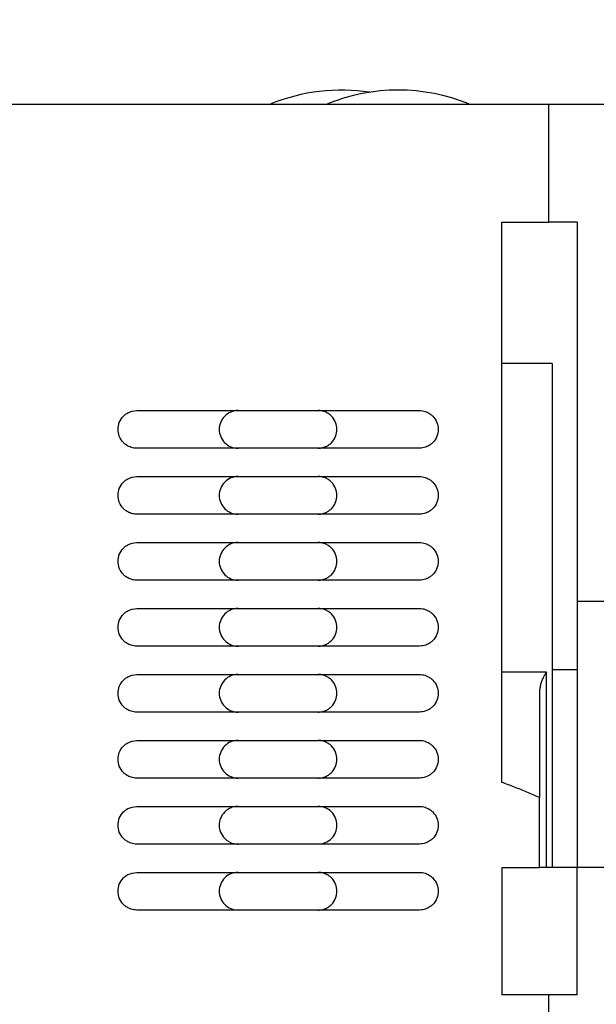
# Model space of a CAD drawing. Header units: inches. Extents: x 0.5 to 21.5, y 0.5 to 16.5.
# Tile 11 of 21: x 5.2 to 5.7, y 13.1 to 14. Entities that reach past the tile are written whole.
import ezdxf

# ---------------------------------------------------------------- set-up
doc = ezdxf.new("R2010")
doc.units = ezdxf.units.IN
doc.header["$LTSCALE"] = 2
doc.header["$MEASUREMENT"] = 0
doc.layers.add('DIMENSIONS', color=140, linetype='Continuous', lineweight=25)
doc.styles.add('SLDTEXTSTYLE0', font='TXT', dxfattribs={"width": 0.7})
doc.dimstyles.new('SLDDIMSTYLE2', dxfattribs={"dimtxt": 0.169922, "dimasz": 0.26, "dimexe": 0, "dimexo": 0.0625, "dimgap": 0.04248, "dimtad": 0, "dimtih": 1, "dimtoh": 1, "dimrnd": 1e-09, "dimzin": 12, "dimdsep": 46, "dimtxsty": 'SLDTEXTSTYLE0', "dimsah": 1, "dimcen": 0.09, "dimadec": 0, "dimazin": 3, "dimtfac": 1, "dimtmove": 0, "dimatfit": 0, "dimfxl": 0, "dimfrac": 2, "dimtolj": 1, "dimtzin": 12, "dimarcsym": 0})

# ---------------------------------------------------------------- blocks, each defined once
blk = doc.blocks.new('_D_5')
at = {"layer": 'DIMENSIONS'}
for p, q in [((4.00225, 13.66207), (4.00225, 14.93805)), ((5.75815, 12.71915), (5.75815, 14.93805)), ((4.00225, 14.68805), (3.50225, 14.68805)), ((4.64288, 14.68805), (4.58582, 14.68805)), ((4.58582, 14.68805), (4.58582, 14.41799)), ((5.14782, 14.68805), (5.20488, 14.68805)), ((5.20488, 14.68805), (5.20488, 14.41799)), ((5.75815, 14.68805), (6.25815, 14.68805)), ((4.58582, 14.41799), (4.64288, 14.41799)), ((5.20488, 14.41799), (5.14782, 14.41799))]:
    blk.add_line(p, q, dxfattribs=at)
for points in [[(4.00225, 14.68805), (3.74225, 14.72805), (3.74225, 14.64805)], [(5.75815, 14.68805), (6.01815, 14.64805), (6.01815, 14.72805)]]:
    blk.add_solid(points, dxfattribs=at)
at = {"layer": 'DIMENSIONS', "char_height": 0.166667, "attachment_point": 1, "style": 'SLDTEXTSTYLE0'}
for s, insert in [('1.76', (4.64288, 14.94093)), ('44.6', (4.64288, 14.63283))]:
    blk.add_mtext(s, dxfattribs=dict(at, insert=insert))

msp = doc.modelspace()

# ---------------------------------------------------------------- linework, layer by layer
for p, q in [((5.18728, 13.88884), (5.64004, 13.88884)), ((5.64004, 13.79041), (5.64004, 13.88884)), ((5.64004, 13.88884), (5.71091, 13.88884)), ((5.60067, 13.3223), (5.60067, 13.79041)), ((5.66366, 13.79041), (5.64004, 13.79041)), ((5.66366, 13.79041), (5.66366, 13.47348)), ((5.6428, 13.6723), (5.60067, 13.6723)), ((5.6428, 13.6723), (5.6428, 13.25104)), ((5.71091, 13.47348), (5.66366, 13.47348)), ((5.66366, 13.47348), (5.66366, 13.4164)), ((5.63816, 13.41443), (5.60067, 13.41443)), ((5.63818, 13.25104), (5.63818, 13.41443)), ((5.66366, 13.4164), (5.66366, 13.25104)), ((5.63217, 13.39592), (5.63217, 13.30968)), ((5.63217, 13.25104), (5.63217, 13.30968)), ((5.60067, 13.25104), (5.60067, 13.14474)), ((5.66366, 13.25104), (5.63217, 13.25104)), ((5.66366, 13.14474), (5.66366, 13.25104)), ((5.71091, 13.25104), (5.66366, 13.25104)), ((5.64004, 13.12899), (5.64004, 13.14474)), ((5.66366, 13.14474), (5.64004, 13.14474))]:
    msp.add_line(p, q)
for centre, start in [((5.46681, 13.74317), 81.37307), ((5.51406, 13.74317), 67.9245)]:
    msp.add_arc(centre, 0.15748, start, 112.0875)
for points, knots in [([(5.60067, 13.79041), (5.6051, 13.79041), (5.61396, 13.79041), (5.62709, 13.79041), (5.63572, 13.79041), (5.64004, 13.79041)], [0, 0, 0, 0, 0.333371, 0.666629, 1, 1, 1, 1]), ([(5.29555, 13.60144), (5.29471, 13.60147), (5.2931, 13.60155), (5.29087, 13.6021), (5.28897, 13.60283), (5.2874, 13.60368), (5.28613, 13.60454), (5.28515, 13.60535), (5.28308, 13.60731), (5.28059, 13.6111), (5.27943, 13.61717), (5.28058, 13.62327), (5.28376, 13.62807), (5.28879, 13.63197), (5.29296, 13.63256), (5.29555, 13.63293)], [0, 0, 0, 0, 0.052069, 0.098934, 0.140593, 0.177044, 0.208286, 0.234318, 0.255142, 0.382613, 0.500729, 0.618878, 0.746421, 0.841791, 1, 1, 1, 1]), ([(5.29555, 13.63293), (5.30042, 13.63293), (5.31013, 13.63293), (5.32479, 13.63293), (5.33949, 13.63293), (5.35424, 13.63293), (5.36903, 13.63293), (5.38387, 13.63293), (5.39875, 13.63293), (5.41862, 13.63293), (5.44344, 13.63293), (5.47309, 13.63293), (5.5026, 13.63293), (5.52204, 13.63293), (5.53177, 13.63293)], [0, 0, 0, 0, 0.0626564, 0.1251757, 0.1876043, 0.2499889, 0.3123764, 0.3748134, 0.4373468, 0.5000229, 0.6251874, 0.7499889, 0.8748018, 1, 1, 1, 1]), ([(5.3802, 13.63293), (5.37608, 13.63293), (5.37198, 13.63123), (5.36615, 13.6254), (5.36445, 13.62131), (5.36445, 13.61306), (5.36615, 13.60896), (5.37198, 13.60313), (5.37608, 13.60144), (5.3802, 13.60144)], [0, 0, 0, 0, 0.25, 0.25, 0.5, 0.5, 0.75, 0.75, 1, 1, 1, 1]), ([(5.44713, 13.60144), (5.44779, 13.60146), (5.4491, 13.60151), (5.45105, 13.60189), (5.45332, 13.60263), (5.45583, 13.60392), (5.45916, 13.60664), (5.46209, 13.61109), (5.46325, 13.61718), (5.46209, 13.62328), (5.45917, 13.62772), (5.45584, 13.63044), (5.45304, 13.63188), (5.4501, 13.63278), (5.44812, 13.63288), (5.44713, 13.63293)], [0, 0, 0, 0, 0.0401415, 0.0800567, 0.1203839, 0.1853221, 0.2506883, 0.3802999, 0.5000454, 0.6197909, 0.7494025, 0.8143409, 0.8797073, 0.9397495, 1, 1, 1, 1]), ([(5.53177, 13.63293), (5.53262, 13.63289), (5.53423, 13.63282), (5.53646, 13.63227), (5.53836, 13.63153), (5.53993, 13.63069), (5.54119, 13.62983), (5.54218, 13.62902), (5.54425, 13.62706), (5.54674, 13.62328), (5.54752, 13.61915), (5.54752, 13.61522), (5.54674, 13.6111), (5.54392, 13.6068), (5.54056, 13.60397), (5.53685, 13.60195), (5.53362, 13.60162), (5.53177, 13.60144)], [0, 0, 0, 0, 0.052015, 0.098832, 0.140448, 0.176862, 0.208072, 0.234077, 0.25488, 0.38222, 0.500214, 0.500353, 0.618377, 0.745747, 0.802287, 0.887085, 1, 1, 1, 1]), ([(5.53177, 13.60144), (5.52691, 13.60144), (5.51719, 13.60144), (5.50253, 13.60144), (5.48783, 13.60144), (5.47308, 13.60144), (5.45829, 13.60144), (5.44346, 13.60144), (5.42857, 13.60144), (5.4087, 13.60144), (5.38389, 13.60144), (5.35423, 13.60144), (5.32473, 13.60144), (5.30529, 13.60144), (5.29555, 13.60144)], [0, 0, 0, 0, 0.062656, 0.125176, 0.187604, 0.249989, 0.312376, 0.374813, 0.437347, 0.500023, 0.625187, 0.749989, 0.874802, 1, 1, 1, 1]), ([(5.29555, 13.54632), (5.29471, 13.54636), (5.2931, 13.54643), (5.29087, 13.54698), (5.28897, 13.54772), (5.2874, 13.54856), (5.28613, 13.54942), (5.28515, 13.55023), (5.28308, 13.55219), (5.28059, 13.55598), (5.27943, 13.56206), (5.28058, 13.56815), (5.28376, 13.57296), (5.28879, 13.57685), (5.29296, 13.57744), (5.29555, 13.57781)], [0, 0, 0, 0, 0.052069, 0.098934, 0.140593, 0.177044, 0.208286, 0.234318, 0.255142, 0.382613, 0.500729, 0.618878, 0.746421, 0.841791, 1, 1, 1, 1]), ([(5.29555, 13.57781), (5.30042, 13.57781), (5.31013, 13.57781), (5.32479, 13.57781), (5.33949, 13.57781), (5.35424, 13.57781), (5.36903, 13.57781), (5.38387, 13.57781), (5.39875, 13.57781), (5.41862, 13.57781), (5.44344, 13.57781), (5.47309, 13.57781), (5.5026, 13.57781), (5.52204, 13.57781), (5.53177, 13.57781)], [0, 0, 0, 0, 0.0626564, 0.1251757, 0.1876043, 0.2499889, 0.3123764, 0.3748134, 0.4373468, 0.5000229, 0.6251874, 0.7499889, 0.8748018, 1, 1, 1, 1]), ([(5.3802, 13.57781), (5.37608, 13.57781), (5.37198, 13.57612), (5.36615, 13.57029), (5.36445, 13.56619), (5.36445, 13.55794), (5.36615, 13.55385), (5.37198, 13.54801), (5.37608, 13.54632), (5.3802, 13.54632)], [0, 0, 0, 0, 0.25, 0.25, 0.5, 0.5, 0.75, 0.75, 1, 1, 1, 1]), ([(5.44713, 13.54632), (5.44779, 13.54634), (5.4491, 13.54639), (5.45105, 13.54677), (5.45332, 13.54751), (5.45583, 13.54881), (5.45916, 13.55152), (5.46209, 13.55597), (5.46325, 13.56207), (5.46209, 13.56816), (5.45917, 13.5726), (5.45584, 13.57532), (5.45304, 13.57676), (5.4501, 13.57766), (5.44812, 13.57776), (5.44713, 13.57781)], [0, 0, 0, 0, 0.040141, 0.080057, 0.120384, 0.185322, 0.250688, 0.3803, 0.500045, 0.619791, 0.749403, 0.814341, 0.879707, 0.939749, 1, 1, 1, 1]), ([(5.53177, 13.57781), (5.53262, 13.57777), (5.53423, 13.5777), (5.53646, 13.57715), (5.53836, 13.57642), (5.53993, 13.57557), (5.54119, 13.57471), (5.54218, 13.5739), (5.54425, 13.57194), (5.54674, 13.56816), (5.54752, 13.56403), (5.54752, 13.5601), (5.54674, 13.55598), (5.54392, 13.55168), (5.54056, 13.54885), (5.53685, 13.54683), (5.53362, 13.5465), (5.53177, 13.54632)], [0, 0, 0, 0, 0.052015, 0.098832, 0.140448, 0.176862, 0.208072, 0.234077, 0.25488, 0.38222, 0.500214, 0.500353, 0.618377, 0.745747, 0.802287, 0.887085, 1, 1, 1, 1]), ([(5.53177, 13.54632), (5.52691, 13.54632), (5.51719, 13.54632), (5.50253, 13.54632), (5.48783, 13.54632), (5.47308, 13.54632), (5.45829, 13.54632), (5.44346, 13.54632), (5.42857, 13.54632), (5.4087, 13.54632), (5.38389, 13.54632), (5.35423, 13.54632), (5.32473, 13.54632), (5.30529, 13.54632), (5.29555, 13.54632)], [0, 0, 0, 0, 0.062656, 0.125176, 0.187604, 0.249989, 0.312376, 0.374813, 0.437347, 0.500023, 0.625187, 0.749989, 0.874802, 1, 1, 1, 1]), ([(5.29555, 13.4912), (5.29471, 13.49124), (5.2931, 13.49131), (5.29087, 13.49186), (5.28897, 13.4926), (5.2874, 13.49344), (5.28613, 13.4943), (5.28515, 13.49511), (5.28308, 13.49707), (5.28059, 13.50086), (5.27943, 13.50694), (5.28058, 13.51303), (5.28376, 13.51784), (5.28879, 13.52173), (5.29296, 13.52233), (5.29555, 13.5227)], [0, 0, 0, 0, 0.052069, 0.098934, 0.140593, 0.177044, 0.208286, 0.234318, 0.255142, 0.382613, 0.500729, 0.618878, 0.746421, 0.841791, 1, 1, 1, 1]), ([(5.29555, 13.5227), (5.30042, 13.5227), (5.31013, 13.5227), (5.32479, 13.5227), (5.33949, 13.5227), (5.35424, 13.5227), (5.36903, 13.5227), (5.38387, 13.5227), (5.39875, 13.5227), (5.41862, 13.5227), (5.44344, 13.5227), (5.47309, 13.5227), (5.5026, 13.5227), (5.52204, 13.5227), (5.53177, 13.5227)], [0, 0, 0, 0, 0.0626564, 0.1251757, 0.1876043, 0.2499889, 0.3123764, 0.3748134, 0.4373468, 0.5000229, 0.6251874, 0.7499889, 0.8748018, 1, 1, 1, 1]), ([(5.3802, 13.5227), (5.37608, 13.5227), (5.37198, 13.521), (5.36615, 13.51517), (5.36445, 13.51107), (5.36445, 13.50282), (5.36615, 13.49873), (5.37198, 13.4929), (5.37608, 13.4912), (5.3802, 13.4912)], [0, 0, 0, 0, 0.25, 0.25, 0.5, 0.5, 0.75, 0.75, 1, 1, 1, 1]), ([(5.44713, 13.4912), (5.44779, 13.49122), (5.4491, 13.49127), (5.45105, 13.49166), (5.45332, 13.49239), (5.45583, 13.49369), (5.45916, 13.4964), (5.46209, 13.50085), (5.46325, 13.50695), (5.46209, 13.51304), (5.45917, 13.51749), (5.45584, 13.52021), (5.45304, 13.52164), (5.4501, 13.52254), (5.44812, 13.52264), (5.44713, 13.5227)], [0, 0, 0, 0, 0.040141, 0.080057, 0.120384, 0.185322, 0.250688, 0.3803, 0.500045, 0.619791, 0.749403, 0.814341, 0.879707, 0.939749, 1, 1, 1, 1]), ([(5.53177, 13.5227), (5.53262, 13.52266), (5.53423, 13.52258), (5.53646, 13.52203), (5.53836, 13.5213), (5.53993, 13.52045), (5.54119, 13.51959), (5.54218, 13.51879), (5.54425, 13.51682), (5.54674, 13.51304), (5.54752, 13.50892), (5.54752, 13.50499), (5.54674, 13.50086), (5.54392, 13.49657), (5.54056, 13.49373), (5.53685, 13.49171), (5.53362, 13.49138), (5.53177, 13.4912)], [0, 0, 0, 0, 0.052015, 0.098832, 0.140448, 0.176862, 0.208072, 0.234077, 0.25488, 0.38222, 0.500214, 0.500353, 0.618377, 0.745747, 0.802287, 0.887085, 1, 1, 1, 1]), ([(5.53177, 13.4912), (5.52691, 13.4912), (5.51719, 13.4912), (5.50253, 13.4912), (5.48783, 13.4912), (5.47308, 13.4912), (5.45829, 13.4912), (5.44346, 13.4912), (5.42857, 13.4912), (5.4087, 13.4912), (5.38389, 13.4912), (5.35423, 13.4912), (5.32473, 13.4912), (5.30529, 13.4912), (5.29555, 13.4912)], [0, 0, 0, 0, 0.062656, 0.125176, 0.187604, 0.249989, 0.312376, 0.374813, 0.437347, 0.500023, 0.625187, 0.749989, 0.874802, 1, 1, 1, 1]), ([(5.29555, 13.43608), (5.29471, 13.43612), (5.2931, 13.43619), (5.29087, 13.43675), (5.28897, 13.43748), (5.2874, 13.43832), (5.28613, 13.43918), (5.28515, 13.43999), (5.28308, 13.44195), (5.28059, 13.44574), (5.27943, 13.45182), (5.28058, 13.45792), (5.28376, 13.46272), (5.28879, 13.46662), (5.29296, 13.46721), (5.29555, 13.46758)], [0, 0, 0, 0, 0.052069, 0.098934, 0.140593, 0.177044, 0.208286, 0.234318, 0.255142, 0.382613, 0.500729, 0.618878, 0.746421, 0.841791, 1, 1, 1, 1]), ([(5.29555, 13.46758), (5.30042, 13.46758), (5.31013, 13.46758), (5.32479, 13.46758), (5.33949, 13.46758), (5.35424, 13.46758), (5.36903, 13.46758), (5.38387, 13.46758), (5.39875, 13.46758), (5.41862, 13.46758), (5.44344, 13.46758), (5.47309, 13.46758), (5.5026, 13.46758), (5.52204, 13.46758), (5.53177, 13.46758)], [0, 0, 0, 0, 0.0626564, 0.1251757, 0.1876043, 0.2499889, 0.3123764, 0.3748134, 0.4373468, 0.5000229, 0.6251874, 0.7499889, 0.8748018, 1, 1, 1, 1]), ([(5.3802, 13.46758), (5.37608, 13.46758), (5.37198, 13.46588), (5.36615, 13.46005), (5.36445, 13.45595), (5.36445, 13.44771), (5.36615, 13.44361), (5.37198, 13.43778), (5.37608, 13.43608), (5.3802, 13.43608)], [0, 0, 0, 0, 0.25, 0.25, 0.5, 0.5, 0.75, 0.75, 1, 1, 1, 1]), ([(5.44713, 13.43608), (5.44779, 13.4361), (5.4491, 13.43615), (5.45105, 13.43654), (5.45332, 13.43727), (5.45583, 13.43857), (5.45916, 13.44128), (5.46209, 13.44573), (5.46325, 13.45183), (5.46209, 13.45793), (5.45917, 13.46237), (5.45584, 13.46509), (5.45304, 13.46652), (5.4501, 13.46742), (5.44812, 13.46753), (5.44713, 13.46758)], [0, 0, 0, 0, 0.040141, 0.080057, 0.120384, 0.185322, 0.250688, 0.3803, 0.500045, 0.619791, 0.749403, 0.814341, 0.879707, 0.939749, 1, 1, 1, 1]), ([(5.53177, 13.46758), (5.53262, 13.46754), (5.53423, 13.46746), (5.53646, 13.46691), (5.53836, 13.46618), (5.53993, 13.46534), (5.54119, 13.46448), (5.54218, 13.46367), (5.54425, 13.4617), (5.54674, 13.45792), (5.54752, 13.4538), (5.54752, 13.44987), (5.54674, 13.44574), (5.54392, 13.44145), (5.54056, 13.43861), (5.53685, 13.43659), (5.53362, 13.43627), (5.53177, 13.43608)], [0, 0, 0, 0, 0.052015, 0.098832, 0.140448, 0.176862, 0.208072, 0.234077, 0.25488, 0.38222, 0.500214, 0.500353, 0.618377, 0.745747, 0.802287, 0.887085, 1, 1, 1, 1]), ([(5.53177, 13.43608), (5.52691, 13.43608), (5.51719, 13.43608), (5.50253, 13.43608), (5.48783, 13.43608), (5.47308, 13.43608), (5.45829, 13.43608), (5.44346, 13.43608), (5.42857, 13.43608), (5.4087, 13.43608), (5.38389, 13.43608), (5.35423, 13.43608), (5.32473, 13.43608), (5.30529, 13.43608), (5.29555, 13.43608)], [0, 0, 0, 0, 0.062656, 0.125176, 0.187604, 0.249989, 0.312376, 0.374813, 0.437347, 0.500023, 0.625187, 0.749989, 0.874802, 1, 1, 1, 1]), ([(5.29555, 13.38096), (5.29471, 13.381), (5.2931, 13.38108), (5.29087, 13.38163), (5.28897, 13.38236), (5.2874, 13.38321), (5.28613, 13.38407), (5.28515, 13.38487), (5.28308, 13.38684), (5.28059, 13.39063), (5.27943, 13.3967), (5.28058, 13.4028), (5.28376, 13.4076), (5.28879, 13.4115), (5.29296, 13.41209), (5.29555, 13.41246)], [0, 0, 0, 0, 0.052069, 0.098934, 0.140593, 0.177044, 0.208286, 0.234318, 0.255142, 0.382613, 0.500729, 0.618878, 0.746421, 0.841791, 1, 1, 1, 1]), ([(5.29555, 13.41246), (5.30042, 13.41246), (5.31013, 13.41246), (5.32479, 13.41246), (5.33949, 13.41246), (5.35424, 13.41246), (5.36903, 13.41246), (5.38387, 13.41246), (5.39875, 13.41246), (5.41862, 13.41246), (5.44344, 13.41246), (5.47309, 13.41246), (5.5026, 13.41246), (5.52204, 13.41246), (5.53177, 13.41246)], [0, 0, 0, 0, 0.0626564, 0.1251757, 0.1876043, 0.2499889, 0.3123764, 0.3748134, 0.4373468, 0.5000229, 0.6251874, 0.7499889, 0.8748018, 1, 1, 1, 1]), ([(5.3802, 13.41246), (5.37608, 13.41246), (5.37198, 13.41076), (5.36615, 13.40493), (5.36445, 13.40083), (5.36445, 13.39259), (5.36615, 13.38849), (5.37198, 13.38266), (5.37608, 13.38096), (5.3802, 13.38096)], [0, 0, 0, 0, 0.25, 0.25, 0.5, 0.5, 0.75, 0.75, 1, 1, 1, 1]), ([(5.44713, 13.38096), (5.44779, 13.38099), (5.4491, 13.38103), (5.45105, 13.38142), (5.45332, 13.38215), (5.45583, 13.38345), (5.45916, 13.38617), (5.46209, 13.39061), (5.46325, 13.39671), (5.46209, 13.40281), (5.45917, 13.40725), (5.45584, 13.40997), (5.45304, 13.41141), (5.4501, 13.4123), (5.44812, 13.41241), (5.44713, 13.41246)], [0, 0, 0, 0, 0.040141, 0.080057, 0.120384, 0.185322, 0.250688, 0.3803, 0.500045, 0.619791, 0.749403, 0.814341, 0.879707, 0.939749, 1, 1, 1, 1]), ([(5.53177, 13.41246), (5.53262, 13.41242), (5.53423, 13.41235), (5.53646, 13.41179), (5.53836, 13.41106), (5.53993, 13.41022), (5.54119, 13.40936), (5.54218, 13.40855), (5.54425, 13.40659), (5.54674, 13.4028), (5.54752, 13.39868), (5.54752, 13.39475), (5.54674, 13.39063), (5.54392, 13.38633), (5.54056, 13.3835), (5.53685, 13.38147), (5.53362, 13.38115), (5.53177, 13.38096)], [0, 0, 0, 0, 0.052015, 0.098832, 0.140448, 0.176862, 0.208072, 0.234077, 0.25488, 0.38222, 0.500214, 0.500353, 0.618377, 0.745747, 0.802287, 0.887085, 1, 1, 1, 1]), ([(5.63816, 13.41443), (5.63753, 13.41351), (5.63625, 13.41167), (5.63477, 13.40875), (5.6336, 13.40572), (5.63277, 13.40256), (5.63226, 13.39928), (5.6322, 13.39706), (5.63217, 13.39592)], [0, 0, 0, 0, 0.159864, 0.320943, 0.484411, 0.651388, 0.822927, 1, 1, 1, 1]), ([(5.66366, 13.4164), (5.66253, 13.4164), (5.66027, 13.4164), (5.65692, 13.4164), (5.65364, 13.4164), (5.6501, 13.4164), (5.64636, 13.4164), (5.64398, 13.4164), (5.64279, 13.4164)], [0, 0, 0, 0, 0.149256, 0.297204, 0.445597, 0.596168, 0.798741, 1, 1, 1, 1]), ([(5.53177, 13.38096), (5.52691, 13.38096), (5.51719, 13.38096), (5.50253, 13.38096), (5.48783, 13.38096), (5.47308, 13.38096), (5.45829, 13.38096), (5.44346, 13.38096), (5.42857, 13.38096), (5.4087, 13.38096), (5.38389, 13.38096), (5.35423, 13.38096), (5.32473, 13.38096), (5.30529, 13.38096), (5.29555, 13.38096)], [0, 0, 0, 0, 0.062656, 0.125176, 0.187604, 0.249989, 0.312376, 0.374813, 0.437347, 0.500023, 0.625187, 0.749989, 0.874802, 1, 1, 1, 1]), ([(5.29555, 13.32585), (5.29471, 13.32588), (5.2931, 13.32596), (5.29087, 13.32651), (5.28897, 13.32724), (5.2874, 13.32809), (5.28613, 13.32895), (5.28515, 13.32976), (5.28308, 13.33172), (5.28059, 13.33551), (5.27943, 13.34158), (5.28058, 13.34768), (5.28376, 13.35248), (5.28879, 13.35638), (5.29296, 13.35697), (5.29555, 13.35734)], [0, 0, 0, 0, 0.0520687, 0.0989337, 0.1405927, 0.1770438, 0.2082857, 0.234318, 0.2551419, 0.3826132, 0.500729, 0.6188777, 0.7464212, 0.8417909, 1, 1, 1, 1]), ([(5.29555, 13.35734), (5.30042, 13.35734), (5.31013, 13.35734), (5.32479, 13.35734), (5.33949, 13.35734), (5.35424, 13.35734), (5.36903, 13.35734), (5.38387, 13.35734), (5.39875, 13.35734), (5.41862, 13.35734), (5.44344, 13.35734), (5.47309, 13.35734), (5.5026, 13.35734), (5.52204, 13.35734), (5.53177, 13.35734)], [0, 0, 0, 0, 0.0626564, 0.1251757, 0.1876043, 0.2499889, 0.3123764, 0.3748134, 0.4373468, 0.5000229, 0.6251874, 0.7499889, 0.8748018, 1, 1, 1, 1]), ([(5.3802, 13.35734), (5.37608, 13.35734), (5.37198, 13.35564), (5.36615, 13.34981), (5.36445, 13.34572), (5.36445, 13.33747), (5.36615, 13.33337), (5.37198, 13.32754), (5.37608, 13.32585), (5.3802, 13.32585)], [0, 0, 0, 0, 0.25, 0.25, 0.5, 0.5, 0.75, 0.75, 1, 1, 1, 1]), ([(5.44713, 13.32585), (5.44779, 13.32587), (5.4491, 13.32592), (5.45105, 13.3263), (5.45332, 13.32704), (5.45583, 13.32833), (5.45916, 13.33105), (5.46209, 13.3355), (5.46325, 13.34159), (5.46209, 13.34769), (5.45917, 13.35213), (5.45584, 13.35485), (5.45304, 13.35629), (5.4501, 13.35718), (5.44812, 13.35729), (5.44713, 13.35734)], [0, 0, 0, 0, 0.040141, 0.080057, 0.120384, 0.185322, 0.250688, 0.3803, 0.500045, 0.619791, 0.749403, 0.814341, 0.879707, 0.939749, 1, 1, 1, 1]), ([(5.53177, 13.35734), (5.53262, 13.3573), (5.53423, 13.35723), (5.53646, 13.35668), (5.53836, 13.35594), (5.53993, 13.3551), (5.54119, 13.35424), (5.54218, 13.35343), (5.54425, 13.35147), (5.54674, 13.34768), (5.54752, 13.34356), (5.54752, 13.33963), (5.54674, 13.33551), (5.54392, 13.33121), (5.54056, 13.32838), (5.53685, 13.32635), (5.53362, 13.32603), (5.53177, 13.32585)], [0, 0, 0, 0, 0.052015, 0.098832, 0.140448, 0.176862, 0.208072, 0.234077, 0.25488, 0.38222, 0.500214, 0.500353, 0.618377, 0.745747, 0.802287, 0.887085, 1, 1, 1, 1]), ([(5.53177, 13.32585), (5.52691, 13.32585), (5.51719, 13.32585), (5.50253, 13.32585), (5.48783, 13.32585), (5.47308, 13.32585), (5.45829, 13.32585), (5.44346, 13.32585), (5.42857, 13.32585), (5.4087, 13.32585), (5.38389, 13.32585), (5.35423, 13.32585), (5.32473, 13.32585), (5.30529, 13.32585), (5.29555, 13.32585)], [0, 0, 0, 0, 0.062656, 0.125176, 0.187604, 0.249989, 0.312376, 0.374813, 0.437347, 0.500023, 0.625187, 0.749989, 0.874802, 1, 1, 1, 1]), ([(5.63217, 13.30968), (5.62871, 13.31117), (5.62181, 13.31413), (5.61131, 13.31834), (5.60421, 13.32098), (5.60067, 13.3223)], [0, 0, 0, 0, 0.335467, 0.668727, 1, 1, 1, 1]), ([(5.29555, 13.27073), (5.29471, 13.27077), (5.2931, 13.27084), (5.29087, 13.27139), (5.28897, 13.27213), (5.2874, 13.27297), (5.28613, 13.27383), (5.28515, 13.27464), (5.28308, 13.2766), (5.28059, 13.28039), (5.27943, 13.28647), (5.28058, 13.29256), (5.28376, 13.29737), (5.28879, 13.30126), (5.29296, 13.30185), (5.29555, 13.30222)], [0, 0, 0, 0, 0.052069, 0.098934, 0.140593, 0.177044, 0.208286, 0.234318, 0.255142, 0.382613, 0.500729, 0.618878, 0.746421, 0.841791, 1, 1, 1, 1]), ([(5.29555, 13.30222), (5.30042, 13.30222), (5.31013, 13.30222), (5.32479, 13.30222), (5.33949, 13.30222), (5.35424, 13.30222), (5.36903, 13.30222), (5.38387, 13.30222), (5.39875, 13.30222), (5.41862, 13.30222), (5.44344, 13.30222), (5.47309, 13.30222), (5.5026, 13.30222), (5.52204, 13.30222), (5.53177, 13.30222)], [0, 0, 0, 0, 0.0626564, 0.1251757, 0.1876043, 0.2499889, 0.3123764, 0.3748134, 0.4373468, 0.5000229, 0.6251874, 0.7499889, 0.8748018, 1, 1, 1, 1]), ([(5.3802, 13.30222), (5.37954, 13.3022), (5.37822, 13.30215), (5.37627, 13.30177), (5.374, 13.30103), (5.37149, 13.29973), (5.36816, 13.29702), (5.36523, 13.29257), (5.36408, 13.28648), (5.36523, 13.28038), (5.36816, 13.27594), (5.37149, 13.27322), (5.37428, 13.27178), (5.37723, 13.27088), (5.37921, 13.27078), (5.3802, 13.27073)], [0, 0, 0, 0, 0.040141, 0.080057, 0.120384, 0.185322, 0.250688, 0.3803, 0.500045, 0.619791, 0.749403, 0.814341, 0.879707, 0.939749, 1, 1, 1, 1]), ([(5.44713, 13.27073), (5.45125, 13.27073), (5.45535, 13.27242), (5.46118, 13.27825), (5.46288, 13.28235), (5.46288, 13.2906), (5.46118, 13.2947), (5.45535, 13.30053), (5.45125, 13.30222), (5.44713, 13.30222)], [0, 0, 0, 0, 0.25, 0.25, 0.5, 0.5, 0.75, 0.75, 1, 1, 1, 1]), ([(5.53177, 13.30222), (5.53262, 13.30218), (5.53423, 13.30211), (5.53646, 13.30156), (5.53836, 13.30082), (5.53993, 13.29998), (5.54119, 13.29912), (5.54218, 13.29831), (5.54425, 13.29635), (5.54674, 13.29257), (5.54752, 13.28844), (5.54752, 13.28451), (5.54674, 13.28039), (5.54392, 13.27609), (5.54056, 13.27326), (5.53685, 13.27124), (5.53362, 13.27091), (5.53177, 13.27073)], [0, 0, 0, 0, 0.0520152, 0.0988321, 0.1404483, 0.1768619, 0.2080717, 0.2340772, 0.2548797, 0.38222, 0.5002145, 0.500353, 0.618377, 0.7457474, 0.8022874, 0.8870854, 1, 1, 1, 1]), ([(5.53177, 13.27073), (5.52691, 13.27073), (5.51719, 13.27073), (5.50253, 13.27073), (5.48783, 13.27073), (5.47308, 13.27073), (5.45829, 13.27073), (5.44346, 13.27073), (5.42857, 13.27073), (5.4087, 13.27073), (5.38389, 13.27073), (5.35423, 13.27073), (5.32473, 13.27073), (5.30529, 13.27073), (5.29555, 13.27073)], [0, 0, 0, 0, 0.062656, 0.125176, 0.187604, 0.249989, 0.312376, 0.374813, 0.437347, 0.500023, 0.625187, 0.749989, 0.874802, 1, 1, 1, 1]), ([(5.29555, 13.21561), (5.29471, 13.21565), (5.2931, 13.21572), (5.29087, 13.21627), (5.28897, 13.21701), (5.2874, 13.21785), (5.28613, 13.21871), (5.28515, 13.21952), (5.28308, 13.22148), (5.28059, 13.22527), (5.27943, 13.23135), (5.28058, 13.23744), (5.28376, 13.24225), (5.28879, 13.24614), (5.29296, 13.24674), (5.29555, 13.24711)], [0, 0, 0, 0, 0.052069, 0.098934, 0.140593, 0.177044, 0.208286, 0.234318, 0.255142, 0.382613, 0.500729, 0.618878, 0.746421, 0.841791, 1, 1, 1, 1]), ([(5.29555, 13.24711), (5.30042, 13.24711), (5.31013, 13.24711), (5.32479, 13.24711), (5.33949, 13.24711), (5.35424, 13.24711), (5.36903, 13.24711), (5.38387, 13.24711), (5.39875, 13.24711), (5.41862, 13.24711), (5.44344, 13.24711), (5.47309, 13.24711), (5.5026, 13.24711), (5.52204, 13.24711), (5.53177, 13.24711)], [0, 0, 0, 0, 0.0626564, 0.1251757, 0.1876043, 0.2499889, 0.3123764, 0.3748134, 0.4373468, 0.5000229, 0.6251874, 0.7499889, 0.8748018, 1, 1, 1, 1]), ([(5.3802, 13.24711), (5.37608, 13.24711), (5.37198, 13.24541), (5.36615, 13.23958), (5.36445, 13.23548), (5.36445, 13.22723), (5.36615, 13.22314), (5.37198, 13.21731), (5.37608, 13.21561), (5.3802, 13.21561)], [0, 0, 0, 0, 0.25, 0.25, 0.5, 0.5, 0.75, 0.75, 1, 1, 1, 1]), ([(5.44713, 13.21561), (5.44779, 13.21563), (5.4491, 13.21568), (5.45105, 13.21606), (5.45332, 13.2168), (5.45583, 13.2181), (5.45916, 13.22081), (5.46209, 13.22526), (5.46325, 13.23136), (5.46209, 13.23745), (5.45917, 13.24189), (5.45584, 13.24462), (5.45304, 13.24605), (5.4501, 13.24695), (5.44812, 13.24705), (5.44713, 13.24711)], [0, 0, 0, 0, 0.040141, 0.080057, 0.120384, 0.185322, 0.250688, 0.3803, 0.500045, 0.619791, 0.749403, 0.814341, 0.879707, 0.939749, 1, 1, 1, 1]), ([(5.53177, 13.24711), (5.53262, 13.24707), (5.53423, 13.24699), (5.53646, 13.24644), (5.53836, 13.24571), (5.53993, 13.24486), (5.54119, 13.244), (5.54218, 13.24319), (5.54425, 13.24123), (5.54674, 13.23745), (5.54752, 13.23333), (5.54752, 13.22939), (5.54674, 13.22527), (5.54392, 13.22098), (5.54056, 13.21814), (5.53685, 13.21612), (5.53362, 13.21579), (5.53177, 13.21561)], [0, 0, 0, 0, 0.052015, 0.098832, 0.140448, 0.176862, 0.208072, 0.234077, 0.25488, 0.38222, 0.500214, 0.500353, 0.618377, 0.745747, 0.802287, 0.887085, 1, 1, 1, 1]), ([(5.53177, 13.21561), (5.52691, 13.21561), (5.51719, 13.21561), (5.50253, 13.21561), (5.48783, 13.21561), (5.47308, 13.21561), (5.45829, 13.21561), (5.44346, 13.21561), (5.42857, 13.21561), (5.4087, 13.21561), (5.38389, 13.21561), (5.35423, 13.21561), (5.32473, 13.21561), (5.30529, 13.21561), (5.29555, 13.21561)], [0, 0, 0, 0, 0.062656, 0.125176, 0.187604, 0.249989, 0.312376, 0.374813, 0.437347, 0.500023, 0.625187, 0.749989, 0.874802, 1, 1, 1, 1]), ([(5.64004, 13.14474), (5.63572, 13.14474), (5.62709, 13.14474), (5.61396, 13.14474), (5.6051, 13.14474), (5.60067, 13.14474)], [0, 0, 0, 0, 0.333371, 0.666629, 1, 1, 1, 1])]:
    msp.add_open_spline(points, degree=3, knots=knots)
msp.add_open_spline([(5.60067, 13.25104), (5.60597, 13.25104), (5.61657, 13.25104), (5.62697, 13.25104), (5.63217, 13.25104)], degree=3)

# ---------------------------------------------------------------- dimensions: what is measured, and where the dimension line sits
at = {"layer": 'DIMENSIONS'}
dim = msp.add_linear_dim(base=(5.75815, 14.68805), p1=(4.00225, 13.56207), p2=(5.75815, 12.61915), dimstyle='SLDDIMSTYLE2', dxfattribs=at)
dim.commit()
dim.dimension.update_dxf_attribs({"geometry": '_D_5', "text_midpoint": (4.89535, 14.68805), "dimtype": 160})

doc.saveas('drawing.dxf')
